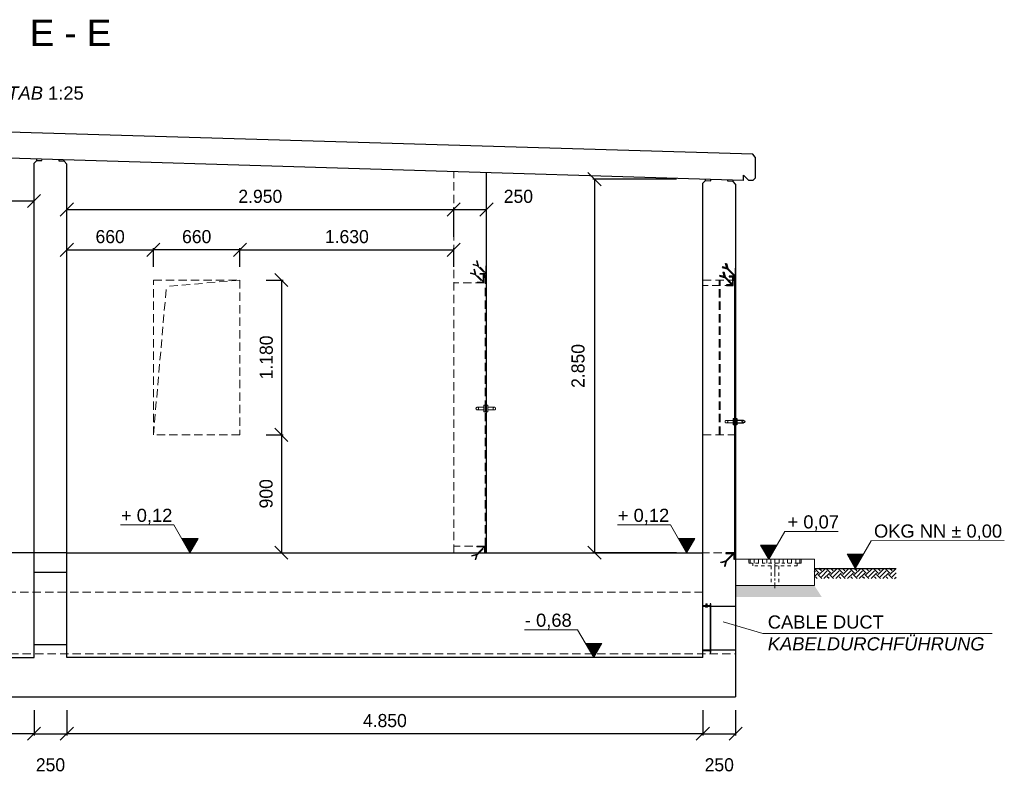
# Model space of a CAD drawing. Header units: millimetres. Extents: x -2787 to 131613, y -54195 to 30918.
# Tile 63 of 69: x 108798 to 116306, y -52221 to -46473. Entities that reach past the tile are written whole.
import ezdxf

# ---------------------------------------------------------------- set-up
doc = ezdxf.new("R2010")
doc.units = ezdxf.units.MM
for name, pattern in [('HIDDEN', [9.525, 6.35, -3.175]), ('JIS_02_1.0', [2, 1, -1]), ('MITTE2', [28.575, 19.05, -3.175, 3.175, -3.175])]:
    doc.linetypes.add(name, pattern=pattern)
doc.layers.add('Bemaßung', color=7, linetype='Continuous', lineweight=9)
doc.layers.add('Beschriftung', color=7, linetype='Continuous')
doc.layers.add('POL_Bema', color=7, linetype='Continuous')
doc.styles.add('LBB3.5M1000', font='isocp.shx', dxfattribs={"height": 3.5})
doc.dimstyles.new('DIN', dxfattribs={"dimtxt": 2.5, "dimasz": 2.5, "dimexe": 1.25, "dimexo": 0.625, "dimtad": 1, "dimtih": 1, "dimdec": 4, "dimdsep": 46, "dimlunit": 6, "dimtxsty": 'Standard', "dimcen": 2.5, "dimadec": 0, "dimazin": 0, "dimtfac": 1, "dimtdec": 4, "dimtmove": 0, "dimatfit": 3, "dimfxl": 0, "dimtvp": 1, "dimtolj": 1, "dimtzin": 0, "dimarcsym": 0})

# ---------------------------------------------------------------- blocks, each defined once
blk = doc.blocks.new('_Oblique')
at = {"layer": 'POL_Bema', "color": 0, "lineweight": -2}
blk.add_line((-0.5, -0.5), (0.5, 0.5), dxfattribs=at)
blk = doc.blocks.new('*D443')
at = {"layer": 'Bemaßung', "color": 0, "lineweight": -2, "transparency": 16777216}
for p, q in [((113807.5, -47689.1), (113168.9, -47689.1)), ((113181.4, -47689.1), (113181.4, -50539.1)), ((113807.5, -50539.1), (113168.9, -50539.1))]:
    blk.add_line(p, q, dxfattribs=at)
at = {"layer": 'DEFPOINTS', "color": 0, "transparency": 16777216}
for p in [(114007.5, -47689.1), (113181.4, -50539.1), (114007.5, -50539.1)]:
    blk.add_point(p, dxfattribs=at)
at = {"layer": 'Bemaßung', "color": 0, "lineweight": -2, "transparency": 16777216, "xscale": 100, "yscale": 100, "zscale": 100}
for p, rotation in [((113181.4, -47689.1), 90), ((113181.4, -50539.1), 270)]:
    blk.add_blockref('_Oblique', p, dxfattribs=dict(at, rotation=rotation))
at = {"layer": 'Bemaßung', "color": 0, "transparency": 16777216, "insert": (113055.7, -49114.1), "char_height": 100, "attachment_point": 5, "rotation": 90}
blk.add_mtext('\\A1;2.850', dxfattribs=at)
blk = doc.blocks.new('*D446')
at = {"layer": 'Bemaßung', "color": 0, "lineweight": -2, "transparency": 16777216}
for p, q in [((109157.5, -48359.1), (109157.5, -48215.6)), ((109157.5, -48228.1), (109817.5, -48228.1)), ((109817.5, -48359.1), (109817.5, -48215.6))]:
    blk.add_line(p, q, dxfattribs=at)
at = {"layer": 'DEFPOINTS', "color": 0, "transparency": 16777216}
for p in [(109817.5, -48228.1), (109157.5, -48459.1), (109817.5, -48459.1)]:
    blk.add_point(p, dxfattribs=at)
at = {"layer": 'Bemaßung', "color": 0, "lineweight": -2, "transparency": 16777216, "xscale": 100, "yscale": 100, "zscale": 100, "rotation": 180}
blk.add_blockref('_Oblique', (109157.5, -48228.1), dxfattribs=at)
at = {"layer": 'Bemaßung', "color": 0, "lineweight": -2, "transparency": 16777216, "xscale": 100, "yscale": 100, "zscale": 100}
blk.add_blockref('_Oblique', (109817.5, -48228.1), dxfattribs=at)
at = {"layer": 'Bemaßung', "color": 0, "transparency": 16777216, "insert": (109487.5, -48128.1), "char_height": 100, "attachment_point": 5}
blk.add_mtext('\\A1;660', dxfattribs=at)
blk = doc.blocks.new('*D447')
at = {"layer": 'Bemaßung', "color": 0, "lineweight": -2, "transparency": 16777216}
for p, q in [((109817.5, -48359.1), (109817.5, -48215.6)), ((110477.5, -48228.1), (109817.5, -48228.1)), ((110477.5, -48359.1), (110477.5, -48215.6))]:
    blk.add_line(p, q, dxfattribs=at)
at = {"layer": 'DEFPOINTS', "color": 0, "transparency": 16777216}
for p in [(109817.5, -48228.1), (109817.5, -48459.1), (110477.5, -48459.1)]:
    blk.add_point(p, dxfattribs=at)
at = {"layer": 'Bemaßung', "color": 0, "lineweight": -2, "transparency": 16777216, "xscale": 100, "yscale": 100, "zscale": 100, "rotation": 180}
blk.add_blockref('_Oblique', (109817.5, -48228.1), dxfattribs=at)
at = {"layer": 'Bemaßung', "color": 0, "lineweight": -2, "transparency": 16777216, "xscale": 100, "yscale": 100, "zscale": 100}
blk.add_blockref('_Oblique', (110477.5, -48228.1), dxfattribs=at)
at = {"layer": 'Bemaßung', "color": 0, "transparency": 16777216, "insert": (110147.5, -48128.1), "char_height": 100, "attachment_point": 5}
blk.add_mtext('\\A1;660', dxfattribs=at)
blk = doc.blocks.new('*D448')
at = {"layer": 'Bemaßung', "color": 0, "lineweight": -2, "transparency": 16777216}
for p, q in [((110477.5, -48359.1), (110477.5, -48215.6)), ((110477.5, -48228.1), (112107.5, -48228.1)), ((112107.5, -48359.1), (112107.5, -48215.6))]:
    blk.add_line(p, q, dxfattribs=at)
at = {"layer": 'DEFPOINTS', "color": 0, "transparency": 16777216}
for p in [(112107.5, -48228.1), (110477.5, -48459.1), (112107.5, -48459.1)]:
    blk.add_point(p, dxfattribs=at)
at = {"layer": 'Bemaßung', "color": 0, "lineweight": -2, "transparency": 16777216, "xscale": 100, "yscale": 100, "zscale": 100, "rotation": 180}
blk.add_blockref('_Oblique', (110477.5, -48228.1), dxfattribs=at)
at = {"layer": 'Bemaßung', "color": 0, "lineweight": -2, "transparency": 16777216, "xscale": 100, "yscale": 100, "zscale": 100}
blk.add_blockref('_Oblique', (112107.5, -48228.1), dxfattribs=at)
at = {"layer": 'Bemaßung', "color": 0, "transparency": 16777216, "insert": (111292.5, -48128.1), "char_height": 100, "attachment_point": 5}
blk.add_mtext('\\A1;1.630', dxfattribs=at)
blk = doc.blocks.new('*D449')
at = {"layer": 'Bemaßung', "color": 0, "lineweight": -2, "transparency": 16777216}
for p, q in [((110677.5, -49639.1), (110805.6, -49639.1)), ((110793.1, -49639.1), (110793.1, -50539.1)), ((110677.5, -50539.1), (110805.6, -50539.1))]:
    blk.add_line(p, q, dxfattribs=at)
at = {"layer": 'DEFPOINTS', "color": 0, "transparency": 16777216}
for p in [(110477.5, -49639.1), (110477.5, -50539.1), (110793.1, -50539.1)]:
    blk.add_point(p, dxfattribs=at)
at = {"layer": 'Bemaßung', "color": 0, "lineweight": -2, "transparency": 16777216, "xscale": 100, "yscale": 100, "zscale": 100}
for p, rotation in [((110793.1, -49639.1), 90), ((110793.1, -50539.1), 270)]:
    blk.add_blockref('_Oblique', p, dxfattribs=dict(at, rotation=rotation))
at = {"layer": 'Bemaßung', "color": 0, "transparency": 16777216, "insert": (110677.1, -50089.1), "char_height": 100, "attachment_point": 5, "rotation": 90}
blk.add_mtext('\\A1;900', dxfattribs=at)
blk = doc.blocks.new('*D450')
at = {"layer": 'Bemaßung', "color": 0, "lineweight": -2, "transparency": 16777216}
for p, q in [((110677.5, -48459.1), (110805.6, -48459.1)), ((110793.1, -48459.1), (110793.1, -49639.1)), ((110677.5, -49639.1), (110805.6, -49639.1))]:
    blk.add_line(p, q, dxfattribs=at)
at = {"layer": 'DEFPOINTS', "color": 0, "transparency": 16777216}
for p in [(110477.5, -48459.1), (110477.5, -49639.1), (110793.1, -49639.1)]:
    blk.add_point(p, dxfattribs=at)
at = {"layer": 'Bemaßung', "color": 0, "lineweight": -2, "transparency": 16777216, "xscale": 100, "yscale": 100, "zscale": 100}
for p, rotation in [((110793.1, -48459.1), 90), ((110793.1, -49639.1), 270)]:
    blk.add_blockref('_Oblique', p, dxfattribs=dict(at, rotation=rotation))
at = {"layer": 'Bemaßung', "color": 0, "transparency": 16777216, "insert": (110678.5, -49049.1), "char_height": 100, "attachment_point": 5, "rotation": 90}
blk.add_mtext('\\A1;1.180', dxfattribs=at)
blk = doc.blocks.new('*D452')
at = {"layer": 'Bemaßung', "color": 0, "lineweight": -2, "transparency": 16777216}
for p, q in [((102307.5, -51739.1), (102307.5, -51932.1)), ((108907.5, -51739.1), (108907.5, -51932.1)), ((108907.5, -51919.6), (102307.5, -51919.6))]:
    blk.add_line(p, q, dxfattribs=at)
at = {"layer": 'DEFPOINTS', "color": 0, "transparency": 16777216}
for p in [(102307.5, -51639.1), (108907.5, -51639.1), (102307.5, -51919.6)]:
    blk.add_point(p, dxfattribs=at)
at = {"layer": 'Bemaßung', "color": 0, "lineweight": -2, "transparency": 16777216, "xscale": 100, "yscale": 100, "zscale": 100, "rotation": 180}
blk.add_blockref('_Oblique', (102307.5, -51919.6), dxfattribs=at)
at = {"layer": 'Bemaßung', "color": 0, "lineweight": -2, "transparency": 16777216, "xscale": 100, "yscale": 100, "zscale": 100}
blk.add_blockref('_Oblique', (108907.5, -51919.6), dxfattribs=at)
at = {"layer": 'Bemaßung', "color": 0, "transparency": 16777216, "insert": (105607.5, -51819.6), "char_height": 100, "attachment_point": 5}
blk.add_mtext('\\A1;6.600', dxfattribs=at)
blk = doc.blocks.new('*D453')
at = {"layer": 'Bemaßung', "color": 0, "lineweight": -2, "transparency": 16777216}
for p, q in [((108907.5, -51739.1), (108907.5, -51932.1)), ((109157.5, -51739.1), (109157.5, -51932.1)), ((108907.5, -51919.6), (109157.5, -51919.6))]:
    blk.add_line(p, q, dxfattribs=at)
at = {"layer": 'DEFPOINTS', "color": 0, "transparency": 16777216}
for p in [(108907.5, -51639.1), (109157.5, -51639.1), (109157.5, -51919.6)]:
    blk.add_point(p, dxfattribs=at)
at = {"layer": 'Bemaßung', "color": 0, "lineweight": -2, "transparency": 16777216, "xscale": 100, "yscale": 100, "zscale": 100, "rotation": 180}
blk.add_blockref('_Oblique', (108907.5, -51919.6), dxfattribs=at)
at = {"layer": 'Bemaßung', "color": 0, "lineweight": -2, "transparency": 16777216, "xscale": 100, "yscale": 100, "zscale": 100}
blk.add_blockref('_Oblique', (109157.5, -51919.6), dxfattribs=at)
at = {"layer": 'Bemaßung', "color": 0, "transparency": 16777216, "insert": (109032.5, -52157.1), "char_height": 100, "attachment_point": 5}
blk.add_mtext('\\A1;250', dxfattribs=at)
blk = doc.blocks.new('*D454')
at = {"layer": 'Bemaßung', "color": 0, "lineweight": -2, "transparency": 16777216}
for p, q in [((109157.5, -51739.1), (109157.5, -51932.1)), ((114007.5, -51739.1), (114007.5, -51932.1)), ((114007.5, -51919.6), (109157.5, -51919.6))]:
    blk.add_line(p, q, dxfattribs=at)
at = {"layer": 'DEFPOINTS', "color": 0, "transparency": 16777216}
for p in [(109157.5, -51639.1), (114007.5, -51639.1), (109157.5, -51919.6)]:
    blk.add_point(p, dxfattribs=at)
at = {"layer": 'Bemaßung', "color": 0, "lineweight": -2, "transparency": 16777216, "xscale": 100, "yscale": 100, "zscale": 100, "rotation": 180}
blk.add_blockref('_Oblique', (109157.5, -51919.6), dxfattribs=at)
at = {"layer": 'Bemaßung', "color": 0, "lineweight": -2, "transparency": 16777216, "xscale": 100, "yscale": 100, "zscale": 100}
blk.add_blockref('_Oblique', (114007.5, -51919.6), dxfattribs=at)
at = {"layer": 'Bemaßung', "color": 0, "transparency": 16777216, "insert": (111582.5, -51819.6), "char_height": 100, "attachment_point": 5}
blk.add_mtext('\\A1;4.850', dxfattribs=at)
blk = doc.blocks.new('*D455')
at = {"layer": 'Bemaßung', "color": 0, "lineweight": -2, "transparency": 16777216}
for p, q in [((114007.5, -51739.1), (114007.5, -51932.1)), ((114257.5, -51739.1), (114257.5, -51932.1)), ((114007.5, -51919.6), (114257.5, -51919.6))]:
    blk.add_line(p, q, dxfattribs=at)
at = {"layer": 'DEFPOINTS', "color": 0, "transparency": 16777216}
for p in [(114007.5, -51639.1), (114257.5, -51639.1), (114257.5, -51919.6)]:
    blk.add_point(p, dxfattribs=at)
at = {"layer": 'Bemaßung', "color": 0, "lineweight": -2, "transparency": 16777216, "xscale": 100, "yscale": 100, "zscale": 100, "rotation": 180}
blk.add_blockref('_Oblique', (114007.5, -51919.6), dxfattribs=at)
at = {"layer": 'Bemaßung', "color": 0, "lineweight": -2, "transparency": 16777216, "xscale": 100, "yscale": 100, "zscale": 100}
blk.add_blockref('_Oblique', (114257.5, -51919.6), dxfattribs=at)
at = {"layer": 'Bemaßung', "color": 0, "transparency": 16777216, "insert": (114132.5, -52157.1), "char_height": 100, "attachment_point": 5}
blk.add_mtext('\\A1;250', dxfattribs=at)
blk = doc.blocks.new('*D456')
at = {"layer": 'Bemaßung', "color": 0, "lineweight": -2, "transparency": 16777216}
for p, q in [((109157.5, -48128.1), (109157.5, -47908.4)), ((109157.5, -47920.9), (112107.5, -47920.9)), ((112107.5, -48128.1), (112107.5, -47908.4))]:
    blk.add_line(p, q, dxfattribs=at)
at = {"layer": 'DEFPOINTS', "color": 0, "transparency": 16777216}
for p in [(112107.5, -47920.9), (109157.5, -48228.1), (112107.5, -48228.1)]:
    blk.add_point(p, dxfattribs=at)
at = {"layer": 'Bemaßung', "color": 0, "lineweight": -2, "transparency": 16777216, "xscale": 100, "yscale": 100, "zscale": 100, "rotation": 180}
blk.add_blockref('_Oblique', (109157.5, -47920.9), dxfattribs=at)
at = {"layer": 'Bemaßung', "color": 0, "lineweight": -2, "transparency": 16777216, "xscale": 100, "yscale": 100, "zscale": 100}
blk.add_blockref('_Oblique', (112107.5, -47920.9), dxfattribs=at)
at = {"layer": 'Bemaßung', "color": 0, "transparency": 16777216, "insert": (110632.5, -47820.9), "char_height": 100, "attachment_point": 5}
blk.add_mtext('\\A1;2.950', dxfattribs=at)
blk = doc.blocks.new('*D457')
at = {"layer": 'Bemaßung', "color": 0, "lineweight": -2, "transparency": 16777216}
for p, q in [((112107.5, -47920.9), (112357.4, -47920.9)), ((112107.5, -48020.9), (112107.5, -47933.4)), ((112357.4, -48020.9), (112357.4, -47933.4))]:
    blk.add_line(p, q, dxfattribs=at)
at = {"layer": 'DEFPOINTS', "color": 0, "transparency": 16777216}
for p in [(112107.5, -47920.9), (112357.4, -47920.9), (112357.4, -47920.9)]:
    blk.add_point(p, dxfattribs=at)
at = {"layer": 'Bemaßung', "color": 0, "lineweight": -2, "transparency": 16777216, "xscale": 100, "yscale": 100, "zscale": 100, "rotation": 180}
blk.add_blockref('_Oblique', (112107.5, -47920.9), dxfattribs=at)
at = {"layer": 'Bemaßung', "color": 0, "lineweight": -2, "transparency": 16777216, "xscale": 100, "yscale": 100, "zscale": 100}
blk.add_blockref('_Oblique', (112357.4, -47920.9), dxfattribs=at)
at = {"layer": 'Bemaßung', "color": 0, "transparency": 16777216, "insert": (112600.6, -47820.9), "char_height": 100, "attachment_point": 5}
blk.add_mtext('\\A1;250', dxfattribs=at)
blk = doc.blocks.new('*D523')
at = {"layer": 'Bemaßung', "color": 0, "lineweight": -2, "transparency": 16777216}
for p, q in [((108307.5, -47909.1), (108307.5, -47843.2)), ((108307.5, -47855.7), (108907.5, -47855.7)), ((108907.5, -47909.1), (108907.5, -47843.2))]:
    blk.add_line(p, q, dxfattribs=at)
at = {"layer": 'DEFPOINTS', "color": 0, "transparency": 16777216}
for p in [(108907.5, -47855.7), (108307.5, -48009.1), (108907.5, -48009.1)]:
    blk.add_point(p, dxfattribs=at)
at = {"layer": 'Bemaßung', "color": 0, "lineweight": -2, "transparency": 16777216, "xscale": 100, "yscale": 100, "zscale": 100, "rotation": 180}
blk.add_blockref('_Oblique', (108307.5, -47855.7), dxfattribs=at)
at = {"layer": 'Bemaßung', "color": 0, "lineweight": -2, "transparency": 16777216, "xscale": 100, "yscale": 100, "zscale": 100}
blk.add_blockref('_Oblique', (108907.5, -47855.7), dxfattribs=at)
at = {"layer": 'Bemaßung', "color": 0, "transparency": 16777216, "insert": (108607.5, -47755.7), "char_height": 100, "attachment_point": 5}
blk.add_mtext('\\A1;600', dxfattribs=at)

msp = doc.modelspace()

# ---------------------------------------------------------------- hatches: boundary and pattern name
at = {"lineweight": 5}
h = msp.add_hatch(dxfattribs=at)
h.set_pattern_fill('ANSI31', color=256)
h.set_pattern_definition([(45, (113380.1718, -54167.9128), (-2.245064, 2.245064), [])])
edge = h.paths.add_edge_path()
edge.add_line((114207.47891, -48434.14255), (114257.47891, -48434.14255))
edge.add_line((114257.47891, -48434.14255), (114257.47891, -48369.14255))
edge.add_line((114257.47891, -48369.14255), (114254.97891, -48369.14255))
edge.add_arc((114254.97891, -48371.64255), 2.5, 450, 540)
edge.add_line((114252.47891, -48371.64255), (114252.47891, -48424.14255))
edge.add_arc((114247.47891, -48424.14255), 5, 270, 360, ccw=False)
edge.add_line((114247.47891, -48429.14255), (114209.97891, -48429.14255))
edge.add_arc((114209.97891, -48431.64255), 2.5, 450, 540)
edge.add_line((114207.47891, -48431.64255), (114207.47891, -48434.14255))
h = msp.add_hatch(dxfattribs=at)
h.set_pattern_fill('ANSI31', color=256, angle=90)
h.set_pattern_definition([(135, (113380.1718, -54167.9128), (-2.245064, -2.245064), [])])
edge = h.paths.add_edge_path()
edge.add_line((114187.47891, -48499.14255), (114237.47891, -48499.14255))
edge.add_line((114237.47891, -48499.14255), (114237.47891, -48434.14255))
edge.add_line((114237.47891, -48434.14255), (114234.97891, -48434.14255))
edge.add_arc((114234.97891, -48436.64255), 2.5, 450, 540)
edge.add_line((114232.47891, -48436.64255), (114232.47891, -48489.14255))
edge.add_arc((114227.47891, -48489.14255), 5, 270, 360, ccw=False)
edge.add_line((114227.47891, -48494.14255), (114189.97891, -48494.14255))
edge.add_arc((114189.97891, -48496.64255), 2.5, 450, 540)
edge.add_line((114187.47891, -48496.64255), (114187.47891, -48499.14255))
h = msp.add_hatch(dxfattribs=at)
h.set_pattern_fill('ANSI31', color=256, scale=0.5)
h.set_pattern_definition([(45, (113906.4077, -32962.9177), (-1.12253202, 1.12253202), [])])
h.paths.add_polyline_path([(114243.47891, -48434.14255), (114243.47891, -48454.14255), (114241.47891, -48454.14255), (114241.47891, -48434.14255)])
h = msp.add_hatch(dxfattribs=at)
h.set_pattern_fill('ANSI31', color=256)
h.set_pattern_definition([(45, (102057.479, -20962.307), (-2.24506403, 2.24506403), [])])
h.paths.add_polyline_path([(114247.47891, -50574.14255), (114257.47891, -50574.14255), (114257.47891, -48444.14255), (114247.47891, -48444.14255)])
h = msp.add_hatch(dxfattribs=at)
h.set_pattern_fill('ANSI31', color=256, angle=90)
h.set_pattern_definition([(135, (113380.1718, -54197.9128), (-2.245064, -2.245064), [])])
edge = h.paths.add_edge_path()
edge.add_line((114247.47891, -50589.14255), (114247.47891, -50539.14255))
edge.add_line((114247.47891, -50539.14255), (114182.47891, -50539.14255))
edge.add_line((114182.47891, -50539.14255), (114182.47891, -50541.64255))
edge.add_arc((114184.97891, -50541.64255), 2.5, 540, 630)
edge.add_line((114184.97891, -50544.14255), (114237.47891, -50544.14255))
edge.add_arc((114237.47891, -50549.14255), 5, 360, 450, ccw=False)
edge.add_line((114242.47891, -50549.14255), (114242.47891, -50586.64255))
edge.add_arc((114244.97891, -50586.64255), 2.5, 180, 270)
edge.add_line((114244.97891, -50589.14255), (114247.47891, -50589.14255))
at = {"linetype": 'JIS_02_1.0', "lineweight": 5, "ltscale": 25}
h = msp.add_hatch(dxfattribs=at)
h.set_pattern_fill('ANSI31', color=256, scale=10, angle=45)
h.set_pattern_definition([(90, (114557.48, -50604.143), (-31.75, 5e-15), [])])
h.paths.add_polyline_path([(114358.47891, -50619.14255), (114756.47891, -50619.14255), (114756.47891, -50589.14255), (114358.47891, -50589.14255)])
h = msp.add_hatch()
h.set_pattern_fill('EARTH', color=256, scale=10, angle=45)
h.set_pattern_definition([(45, (101457.48, -26582.83), (7e-15, 89.80256), [63.5, -63.5]), (45, (101440.64, -26565.99), (7e-15, 89.80256), [63.5, -63.5]), (45, (101423.8, -26549.15), (7e-15, 89.80256), [63.5, -63.5]), (135, (101423.8, -26537.926), (-89.80256, 7e-15), [63.5, -63.5]), (135, (101440.64, -26521.09), (-89.80256, 7e-15), [63.5, -63.5]), (135, (101457.48, -26504.25), (-89.80256, 7e-15), [63.5, -63.5])])
h.paths.add_polyline_path([(114857.47891, -50659.14255), (115481.46737, -50659.14255), (115481.46737, -50736.48562), (114857.47891, -50736.48562)])
at = {"layer": 'Bemaßung', "lineweight": 5}
h = msp.add_hatch(dxfattribs=at)
h.set_pattern_fill('GRAVEL', color=256)
h.set_pattern_definition([(228.0127875, (113025.767, -24805.4278), (-203.20000002, -228.59999999), [3.417214, -338.304836]), (184.969741, (113023.4809, -24807.9678), (304.79999988, 25.400001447), [5.864047, -580.54049]), (132.510447, (113017.6389, -24808.4758), (254.00000011, -279.3999999), [4.134815, -409.347228]), (267.273689, (113007.7329, -24814.8258), (25.400000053, 508), [5.340045, -528.664374]), (292.833654, (113007.4789, -24820.1598), (-127.00000001, 304.799999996), [5.236337, -518.398077]), (357.273689, (113009.5109, -24824.9858), (-508, 25.400000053), [5.340045, -528.664374]), (37.6942405, (113014.8449, -24825.2398), (-330.199999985, -254.00000002), [7.061937, -699.131153]), (72.2553284, (113020.4329, -24820.9218), (177.800000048, 558.799999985), [6.667195, -660.052566]), (121.4295656, (113022.4649, -24814.5718), (-203.20000003, 330.19999998), [5.35813, -530.455457]), (175.236358, (113019.671, -24809.9998), (279.4, -25.40000004), [6.117133, -299.73937]), (222.3974378, (113013.5749, -24809.4918), (-304.79999999, -279.40000001), [7.91078, -783.167725]), (138.814075, (113032.879, -24815.0798), (-177.8, 152.40000001), [2.700045, -267.305658]), (171.4692344, (113030.8469, -24813.3018), (330.20000001, -50.79999994), [5.13682, -508.54639]), (225, (113025.767, -24812.54), (-4e-15, -25.4), [3.592093, -32.32893]), (203.19859, (113023.989, -24809.4918), (127, 50.8), [1.934413, -191.506224]), (291.80141, (113022.211, -24810.254), (-25.4, 76.2), [2.735656, -134.04753]), (30.963757, (113023.227, -24812.7938), (76.2, 50.8), [4.443197, -143.662982]), (161.56505, (113027.037, -24810.508), (50.8, -25.4), [3.212871, -77.10898]), (16.3895403, (113007.4789, -24810.2538), (254, 76.2), [4.50088, -445.588267]), (70.346176, (113011.7969, -24808.9838), (-101.60000001, -279.4), [3.77599, -373.822157]), (293.19859, (113027.037, -24805.4278), (-50.8, 127), [3.8688, -189.571836]), (343.6104597, (113028.5609, -24808.9838), (-254.000000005, 76.19999998), [4.50088, -445.588267]), (339.443955, (113007.479, -24826.0018), (-127, 50.8), [4.340352, -212.677343]), (294.7751406, (113011.543, -24827.5258), (-127.00000015, 279.39999993), [3.63672, -360.035934]), (66.80141, (113027.291, -24830.8278), (50.8, 127), [3.8688, -189.571836]), (17.3540246, (113028.8149, -24827.2718), (-330.19999999, -101.60000002), [4.257827, -421.52376]), (69.443955, (113014.845, -24830.8278), (-50.8, -127), [2.170176, -214.84752]), (101.309932, (113025.767, -24830.828), (-25.4, 101.6), [1.295146, -128.21995]), (165.963757, (113025.513, -24829.558), (76.2, -25.4), [5.236337, -99.490546]), (186.009006, (113020.4329, -24828.2878), (254, 25.40000001), [4.85267, -480.413649]), (303.690068, (113023.227, -24815.08), (-25.4, 50.8), [3.66324, -87.917764]), (353.1572266, (113025.2589, -24818.1278), (431.800000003, -50.799999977), [6.395568, -633.16009]), (60.945396, (113031.609, -24818.8898), (-101.6, -177.8), [2.615082, -258.893923]), (90, (113032.88, -24816.604), (-25.4, 25.4), [1.524, -23.876]), (120.256437, (113019.925, -24827.5258), (101.59999999, -177.80000001), [3.52867, -349.339408]), (48.0127875, (113018.147, -24824.4778), (203.20000002, 228.59999999), [6.83443, -334.887622]), (0, (113022.72, -24819.398), (25.4, 25.4), [6.604, -18.796]), (325.3048465, (113029.3229, -24819.3978), (254.0000001, -177.79999986), [4.016096, -397.593167]), (254.054604, (113032.625, -24821.6838), (-25.4, -101.6), [3.69829, -181.2165]), (207.6459754, (113031.6089, -24825.2398), (-482.600000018, -253.999999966), [6.02145, -596.124644]), (175.4260787, (113026.2749, -24828.0338), (-330.2, 25.4), [6.370295, -630.658465])])
h.paths.add_polyline_path([(114857.47891, -50789.14255), (114913.77501, -50876.17145), (114257.47891, -50876.17145), (114257.47891, -50789.14255)])
at = {"layer": 'Beschriftung', "lineweight": 5}
h = msp.add_hatch(dxfattribs=at)
h.set_pattern_fill('LINE', color=256, scale=2)
h.set_pattern_definition([(0, (109844.806, -18295.997), (0, 6.35), [])])
h.paths.add_polyline_path([(110094.80587, -50539.14255), (110032.11231, -50430.55412), (110157.49944, -50430.55412)])
h = msp.add_hatch(dxfattribs=at)
h.set_pattern_fill('LINE', color=256, scale=2)
h.set_pattern_definition([(0, (113633.802, -18295.997), (0, 6.35), [])])
h.paths.add_polyline_path([(113883.80228, -50539.14255), (113821.10872, -50430.55412), (113946.49584, -50430.55412)])
h = msp.add_hatch(dxfattribs=at)
h.set_pattern_fill('LINE', color=256, scale=2)
h.set_pattern_definition([(0, (114260.3607, -18345.997), (0, 6.35), [])])
h.paths.add_polyline_path([(114510.36068, -50589.14255), (114447.66712, -50480.55412), (114573.05424, -50480.55412)])
h = msp.add_hatch(dxfattribs=at)
h.set_pattern_fill('LINE', color=256, scale=2)
h.set_pattern_definition([(0, (114919.473, -18415.997), (0, 6.35), [])])
h.paths.add_polyline_path([(115169.47314, -50659.14255), (115106.77958, -50550.55412), (115232.1667, -50550.55412)])
h = msp.add_hatch(dxfattribs=at)
h.set_pattern_fill('LINE', color=256, scale=2)
h.set_pattern_definition([(0, (112925.12, -19095.997), (0, 6.35), [])])
h.paths.add_polyline_path([(113175.11972, -51339.14255), (113112.42616, -51230.55412), (113237.81328, -51230.55412)])

# ---------------------------------------------------------------- linework, layer by layer
for p, q in [((114387.42045, -47499.80276), (101927.53737, -47126.00626)), ((114317.47891, -47698.44255), (101997.47891, -47328.84255)), ((114407.41146, -47520.40249), (114387.42045, -47499.80276)), ((114407.41146, -47520.40249), (114407.41146, -47681.14053)), ((108927.46992, -47546.74228), (108907.47891, -47566.14255)), ((108907.47891, -51339.14255), (108907.47891, -47566.14255)), ((108927.46992, -47546.74228), (108927.76965, -47536.75128)), ((108927.46992, -47546.74228), (108967.45193, -47547.94174)), ((108967.45193, -47547.94174), (108967.75166, -47537.95074)), ((109097.50589, -47551.84336), (109097.80563, -47541.85236)), ((109137.48791, -47553.04282), (109097.50589, -47551.84336)), ((109137.48791, -47553.04282), (109137.78764, -47543.05182)), ((109157.47891, -47573.64255), (109137.48791, -47553.04282)), ((109157.47891, -51339.14255), (109157.47891, -47573.64255)), ((112357.2721, -50539.14255), (112357.46433, -47639.64212)), ((114317.47891, -47698.44255), (114317.47891, -47658.44255)), ((114317.47891, -47658.44255), (114357.47891, -47699.64255)), ((114027.46992, -47699.74228), (114007.47891, -47719.14255)), ((114007.47891, -51339.14255), (114007.47891, -47719.14255)), ((114027.46992, -47699.74228), (114027.76965, -47689.75128)), ((114027.46992, -47699.74228), (114067.45193, -47700.94174)), ((114067.45193, -47700.94174), (114067.75166, -47690.95074)), ((114197.50589, -47704.84336), (114197.80563, -47694.85236)), ((114237.48791, -47706.04282), (114197.50589, -47704.84336)), ((114237.48791, -47706.04282), (114237.78764, -47696.05182)), ((114257.47891, -47726.64255), (114237.48791, -47706.04282)), ((114257.47891, -47726.64255), (114257.47891, -51639.14255)), ((114387.42045, -47700.5408), (114357.47891, -47699.64255)), ((114387.42045, -47700.5408), (114407.41146, -47681.14053)), ((109157.47891, -50539.14255), (102307.47891, -50539.14255)), ((109157.47891, -50539.14255), (114007.47891, -50539.14255)), ((114257.2721, -50589.14255), (114247.47891, -50589.14255)), ((114857.47891, -50659.14255), (115481.46737, -50659.14255)), ((102307.47891, -51339.14255), (108907.47891, -51339.14255)), ((114007.47891, -51339.14255), (109157.47891, -51339.14255)), ((102057.47891, -51639.14255), (114257.47891, -51639.14255))]:
    msp.add_line(p, q)
at = {"linetype": 'HIDDEN', "lineweight": 18, "ltscale": 10}
for p, q in [((112107.47891, -50539.14255), (112107.47891, -47632.14255)), ((112343.53629, -48424.14255), (112343.53629, -48434.14255)), ((110477.47891, -48459.14255), (109916.42105, -48508.22876)), ((112337.47891, -48479.14255), (112107.47891, -48479.14255)), ((112341.33381, -48434.14255), (112337.5412, -48434.14255)), ((114007.47891, -48459.14255), (114257.47891, -48459.14255)), ((114237.47891, -48499.14255), (114007.47891, -48499.14255)), ((114132.47891, -49639.14255), (114132.47891, -48459.14255)), ((114139.58282, -49639.14255), (114139.58282, -48459.14255)), ((109817.47891, -49639.14255), (109916.42105, -48508.22876)), ((114007.47891, -49639.14255), (114257.47891, -49639.14255)), ((112347.47891, -50489.14255), (112107.47891, -50489.14255)), ((112357.2721, -50539.14255), (112347.47891, -50539.14255)), ((114247.47891, -50539.14255), (114007.47891, -50539.14255)), ((114007.47891, -50839.14255), (108732.73838, -50839.14255)), ((102057.47891, -51309.14255), (114257.47891, -51309.14255))]:
    msp.add_line(p, q, dxfattribs=at)
at = {"lineweight": 50}
for p, q in [((114241.33381, -48454.14255), (114237.5412, -48454.14255)), ((114243.53629, -48444.14255), (114243.53629, -48454.14255))]:
    msp.add_line(p, q, dxfattribs=at)
at = {"linetype": 'JIS_02_1.0', "lineweight": 5, "ltscale": 25}
for p, q in [((114357.47891, -50589.14255), (114357.47891, -50619.14255)), ((114757.47891, -50589.14255), (114757.47891, -50619.14255)), ((114357.47891, -50619.14255), (114387.47891, -50619.14255)), ((114387.47891, -50639.14255), (114387.47891, -50619.14255)), ((114727.47891, -50639.14255), (114387.47891, -50639.14255)), ((114527.32891, -50639.14255), (114527.32891, -50789.14255)), ((114587.62891, -50639.14255), (114587.62891, -50789.14255)), ((114757.47891, -50619.14255), (114727.47891, -50619.14255)), ((114727.47891, -50639.14255), (114727.47891, -50619.14255))]:
    msp.add_line(p, q, dxfattribs=at)
at = {"linetype": 'MITTE2', "lineweight": 18, "ltscale": 5}
msp.add_line((114557.47891, -50623.84838), (114557.47891, -50808.15975), dxfattribs=at)
at = {"lineweight": 5}
for p, q in [((114028.37072, -50949.14255), (114028.37072, -50953.43008)), ((114041.5871, -50949.14255), (114028.37072, -50949.14255)), ((114029.52801, -50954.03763), (114028.37072, -50953.43008)), ((114040.42926, -50954.03751), (114029.52796, -50954.03751)), ((114029.73352, -50944.14255), (114029.73352, -50929.08761)), ((114030.98352, -50927.83761), (114038.97431, -50927.83761)), ((114031.48517, -50931.64255), (114032.35697, -50931.13922)), ((114031.48517, -50949.14255), (114031.48517, -50931.64255)), ((114038.47265, -50931.64255), (114031.48517, -50931.64255)), ((114031.86712, -50949.14255), (114031.86712, -50953.33857)), ((114034.97891, -50929.02892), (114032.35697, -50930.5427)), ((114032.35697, -50930.5427), (114032.35697, -50949.14255)), ((114037.60086, -50931.13922), (114032.35697, -50931.13922)), ((114034.97891, -50929.02892), (114037.60086, -50930.5427)), ((114037.60086, -50930.5427), (114037.60086, -50949.14255)), ((114038.47265, -50931.64255), (114037.60086, -50931.13922)), ((114038.09071, -50949.14255), (114038.09071, -50953.33857)), ((114038.47265, -50949.14255), (114038.47265, -50931.64255)), ((114040.22431, -50929.08761), (114040.22431, -50944.14255)), ((114040.42912, -50954.03763), (114041.5871, -50953.42974)), ((114041.5871, -50949.14255), (114041.5871, -50953.42974))]:
    msp.add_line(p, q, dxfattribs=at)
at = {"linetype": 'MITTE2', "lineweight": 18, "ltscale": 0.2}
msp.add_line((114034.97891, -50925.8549), (114034.97891, -50955.91217), dxfattribs=at)
at = {"linetype": 'HIDDEN', "lineweight": 18, "ltscale": 10}
for points in [[(112290.20326, -48346.8669), (112256.58533, -48337.85901), (112255.03241, -48343.65456), (112292.89299, -48353.79927)], [(112291.75618, -48352.66246), (112281.19537, -48313.24897), (112286.99092, -48311.69605), (112297.13563, -48349.55663)], [(112291.75618, -48352.66246), (112348.89313, -48409.79941), (112353.13577, -48405.55677), (112297.13563, -48349.55663)], [(112270.20326, -48411.8669), (112236.58533, -48402.85901), (112235.03241, -48408.65456), (112272.89299, -48418.79927)], [(112271.75618, -48417.66246), (112261.19537, -48378.24897), (112266.99092, -48376.69605), (112277.13563, -48414.55663)], [(112271.75618, -48417.66246), (112328.89313, -48474.79941), (112333.13577, -48470.55677), (112277.13563, -48414.55663)], [(112341.47891, -48424.14255), (112337.5412, -48424.14255), (112337.5412, -48438.77529), (112341.47891, -48438.77529)], [(112287.2721, -49429.14255), (112337.2721, -49429.14255), (112337.2721, -49449.14255), (112287.2721, -49449.14255)], [(112417.2721, -49429.14255), (112367.2721, -49429.14255), (112367.2721, -49449.14255), (112417.2721, -49449.14255)], [(114187.2721, -49529.14255), (114237.2721, -49529.14255), (114237.2721, -49549.14255), (114187.2721, -49549.14255)], [(112285.99882, -50554.86529), (112343.13577, -50497.72834), (112338.89313, -50493.4857), (112282.89299, -50549.48584)], [(112285.99882, -50554.86529), (112246.58533, -50565.4261), (112245.03241, -50559.63055), (112282.89299, -50549.48584)], [(112280.20326, -50556.4182), (112271.19537, -50590.03614), (112276.99092, -50591.58905), (112287.13563, -50553.72848)]]:
    msp.add_lwpolyline(points, dxfattribs=at)
for points in [[(112307.47891, -48414.14255), (112357.47891, -48414.14255), (112357.47891, -48349.14255), (112354.97891, -48349.14255, 0.4142135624), (112352.47891, -48351.64255), (112352.47891, -48404.14255, -0.4142135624), (112347.47891, -48409.14255), (112309.97891, -48409.14255, 0.4142135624), (112307.47891, -48411.64255)], [(112287.47891, -48479.14255), (112337.47891, -48479.14255), (112337.47891, -48414.14255), (112334.97891, -48414.14255, 0.4142135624), (112332.47891, -48416.64255), (112332.47891, -48469.14255, -0.4142135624), (112327.47891, -48474.14255), (112289.97891, -48474.14255, 0.4142135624), (112287.47891, -48476.64255)], [(112347.47891, -50539.14255), (112347.47891, -50489.14255), (112282.47891, -50489.14255), (112282.47891, -50491.64255, 0.4142135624), (112284.97891, -50494.14255), (112337.47891, -50494.14255, -0.4142135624), (112342.47891, -50499.14255), (112342.47891, -50536.64255, 0.4142135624), (112344.97891, -50539.14255)]]:
    msp.add_lwpolyline(points, format="xyb", close=True, dxfattribs=at)
for points in [[(114191.75618, -48372.66246), (114181.19537, -48333.24897), (114186.99092, -48331.69605), (114197.13563, -48369.55663)], [(114170.20326, -48431.8669), (114136.58533, -48422.85901), (114135.03241, -48428.65456), (114172.89299, -48438.79927)], [(114190.20326, -48366.8669), (114156.58533, -48357.85901), (114155.03241, -48363.65456), (114192.89299, -48373.79927)], [(114171.75618, -48437.66246), (114161.19537, -48398.24897), (114166.99092, -48396.69605), (114177.13563, -48434.55663)], [(114191.75618, -48372.66246), (114248.89313, -48429.79941), (114253.13577, -48425.55677), (114197.13563, -48369.55663)], [(114171.75618, -48437.66246), (114228.89313, -48494.79941), (114233.13577, -48490.55677), (114177.13563, -48434.55663)], [(114317.2721, -49529.14255), (114267.2721, -49529.14255), (114267.2721, -49549.14255), (114317.2721, -49549.14255)], [(114185.99882, -50604.86529), (114146.58533, -50615.4261), (114145.03241, -50609.63055), (114182.89299, -50599.48584)], [(114180.20326, -50606.4182), (114171.19537, -50640.03614), (114176.99092, -50641.58905), (114187.13563, -50603.72848)], [(114185.99882, -50604.86529), (114243.13577, -50547.72834), (114238.89313, -50543.4857), (114182.89299, -50599.48584)], [(109157.47891, -50689.14255), (108907.47891, -50689.14255)], [(114062.47891, -50944.14255), (114007.47891, -50944.14255)], [(114062.47891, -50949.14255), (114007.47891, -50949.14255)], [(114257.47891, -50949.14255), (114067.47891, -50949.14255)], [(108907.47891, -51239.14255), (109157.47891, -51239.14255)], [(114007.47891, -51279.14255), (114062.47891, -51279.14255)], [(114067.47891, -51279.14255), (114257.47891, -51279.14255)], [(114007.47891, -51284.14255), (114062.47891, -51284.14255)]]:
    msp.add_lwpolyline(points)
for points in [[(112343.47891, -48414.14255), (112343.47891, -48434.14255), (112341.47891, -48434.14255), (112341.47891, -48414.14255)], [(112347.47891, -50524.14255), (112357.47891, -50524.14255), (112357.47891, -48424.14255), (112347.47891, -48424.14255)], [(109817.47891, -48459.14255), (110477.47891, -48459.14255), (110477.47891, -49639.14255), (109817.47891, -49639.14255)], [(112337.2721, -49464.14255), (112347.2721, -49464.14255), (112347.2721, -49414.14255), (112337.2721, -49414.14255)], [(112367.2721, -49464.14255), (112357.2721, -49464.14255), (112357.2721, -49414.14255), (112367.2721, -49414.14255)], [(114237.2721, -49564.14255), (114247.2721, -49564.14255), (114247.2721, -49514.14255), (114237.2721, -49514.14255)]]:
    msp.add_lwpolyline(points, close=True, dxfattribs=at)
for points in [[(114207.47891, -48434.14255), (114257.47891, -48434.14255), (114257.47891, -48369.14255), (114254.97891, -48369.14255, 0.4142135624), (114252.47891, -48371.64255), (114252.47891, -48424.14255, -0.4142135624), (114247.47891, -48429.14255), (114209.97891, -48429.14255, 0.4142135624), (114207.47891, -48431.64255)], [(114187.47891, -48499.14255), (114237.47891, -48499.14255), (114237.47891, -48434.14255), (114234.97891, -48434.14255, 0.4142135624), (114232.47891, -48436.64255), (114232.47891, -48489.14255, -0.4142135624), (114227.47891, -48494.14255), (114189.97891, -48494.14255, 0.4142135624), (114187.47891, -48496.64255)], [(114247.47891, -50589.14255), (114247.47891, -50539.14255), (114182.47891, -50539.14255), (114182.47891, -50541.64255, 0.4142135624), (114184.97891, -50544.14255), (114237.47891, -50544.14255, -0.4142135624), (114242.47891, -50549.14255), (114242.47891, -50586.64255, 0.4142135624), (114244.97891, -50589.14255)]]:
    msp.add_lwpolyline(points, format="xyb", close=True)
at = {"lineweight": 50}
msp.add_lwpolyline([(114241.47891, -48444.14255), (114237.5412, -48444.14255), (114237.5412, -48458.77529), (114241.47891, -48458.77529)], dxfattribs=at)
for points in [[(114243.47891, -48434.14255), (114243.47891, -48454.14255), (114241.47891, -48454.14255), (114241.47891, -48434.14255)], [(114247.47891, -50574.14255), (114257.47891, -50574.14255), (114257.47891, -48444.14255), (114247.47891, -48444.14255)], [(114267.2721, -49564.14255), (114257.2721, -49564.14255), (114257.2721, -49514.14255), (114267.2721, -49514.14255)], [(114062.47891, -51299.14255), (114067.47891, -51299.14255), (114067.47891, -50929.14255), (114062.47891, -50929.14255)]]:
    msp.add_lwpolyline(points, close=True)
at = {"lineweight": 5}
msp.add_lwpolyline([(114257.47891, -50789.14255), (114857.47891, -50789.14255), (114857.47891, -50589.14255), (114257.47891, -50589.14255)], close=True, dxfattribs=at)
at = {"linetype": 'JIS_02_1.0', "lineweight": 5, "ltscale": 25}
msp.add_lwpolyline([(114358.47891, -50619.14255), (114756.47891, -50619.14255), (114756.47891, -50589.14255), (114358.47891, -50589.14255)], close=True, dxfattribs=at)
at = {"linetype": 'HIDDEN', "lineweight": 18, "ltscale": 10}
for centre in [(112287.2721, -49439.14255), (112417.2721, -49439.14255), (114187.2721, -49539.14255)]:
    msp.add_circle(centre, 10, dxfattribs=at)
msp.add_circle((114317.2721, -49539.14255), 10)
at = {"lineweight": 5}
for centre, radius, start, end in [((114030.11822, -50951.4306), 2.58733, 227.5030365, 312.502540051), ((114030.98352, -50929.08761), 1.25, 90, 180), ((114034.97891, -50947.07618), 6.99279, 243.575075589, 296.424931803), ((114039.8389, -50951.4306), 2.58733, 227.49742986, 312.496933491), ((114038.97431, -50929.08761), 1.25, 0, 90)]:
    msp.add_arc(centre, radius, start, end, dxfattribs=at)
at = {"linetype": 'HIDDEN', "lineweight": 18, "ltscale": 10}
msp.add_spline([(112343.53629, -48429.14255), (112346.26054, -48429.56373), (112346.97029, -48431.16127), (112347.39173, -48433.49104), (112346.94812, -48435.13297), (112345.41767, -48437.30739), (112343.17746, -48437.08545), (112341.82448, -48435.57668), (112341.29214, -48433.93475), (112341.3587, -48428.52095), (112341.44743, -48424.12773)], degree=3, dxfattribs=at)
at = {"lineweight": 50}
msp.add_spline([(114243.53629, -48449.14255), (114246.26054, -48449.56373), (114246.97029, -48451.16127), (114247.39173, -48453.49104), (114246.94812, -48455.13297), (114245.41767, -48457.30739), (114243.17746, -48457.08545), (114241.82448, -48455.57668), (114241.29214, -48453.93475), (114241.3587, -48448.52095), (114241.44743, -48444.12773)], degree=3, dxfattribs=at)
at = {"layer": 'Beschriftung', "lineweight": 5}
for p, q in [((109972.27405, -50326.9112), (109566.6884, -50326.9112)), ((110094.80587, -50539.14255), (109972.27405, -50326.9112)), ((113761.27045, -50326.9112), (113355.6848, -50326.9112)), ((113883.80228, -50539.14255), (113761.27045, -50326.9112)), ((114510.36068, -50589.14255), (114632.89251, -50376.9112)), ((114632.89251, -50376.9112), (115038.47816, -50376.9112)), ((110032.11231, -50430.55412), (110157.49944, -50430.55412)), ((110157.49944, -50430.55412), (110094.80587, -50539.14255)), ((113821.10872, -50430.55412), (113946.49584, -50430.55412)), ((113946.49584, -50430.55412), (113883.80228, -50539.14255)), ((115169.47314, -50659.14255), (115292.00497, -50446.9112)), ((115292.00497, -50446.9112), (116306.17177, -50445.00124)), ((114573.05424, -50480.55412), (114447.66712, -50480.55412)), ((114447.66712, -50480.55412), (114510.36068, -50589.14255)), ((115232.1667, -50550.55412), (115106.77958, -50550.55412)), ((115106.77958, -50550.55412), (115169.47314, -50659.14255)), ((113052.5879, -51126.9112), (112647.00224, -51126.9112)), ((113175.11972, -51339.14255), (113052.5879, -51126.9112)), ((114465.84005, -51154.93813), (114161.36449, -51065.96425)), ((114465.84005, -51154.93813), (116212.34429, -51154.93813)), ((113112.42616, -51230.55412), (113237.81328, -51230.55412)), ((113237.81328, -51230.55412), (113175.11972, -51339.14255))]:
    msp.add_line(p, q, dxfattribs=at)

# ---------------------------------------------------------------- texts
at = {"layer": 'Beschriftung', "attachment_point": 1, "style": 'LBB3.5M1000'}
for s, width, heights, insert, char_height in [('{\\fArial|b0|i0|c0|p34;E - E}', 711.2558391, [0], (108874.92453, -46472.77078), 200), ('{\\fArial|b0|i0|c0|p34;SCALE / \\fArial|b0|i1|c0|p34;MASSSTAB\\fArial|b0|i0|c0|p34; 1:25}', 1683.0841803, [132.70794], (107639.99127, -46982.36267), 100), ('{\\fArial|b0|i0|c0|p34;+ 0,12}', 884.5236077, [0], (109569.74414, -50203.44599), 100), ('{\\fArial|b0|i0|c0|p34;+ 0,12}', 884.5236077, [0], (113358.74055, -50203.44599), 100), ('{\\fArial|b0|i0|c0|p34;+ 0,07}', 884.5236077, [0], (114653.09616, -50253.44599), 100), ('{\\fArial|b0|i0|c0|p34;OKG NN %%P 0,00}', 993.9631465, [0], (115312.20863, -50323.44599), 100), ('{\\fArial|b0|i0|c0|p34;- 0,68}', 884.5236077, [0], (112650.05799, -51003.44599), 100), ('{\\fArial|b0|i0|c0|p34;CABLE DUCT\\P\\fArial|b0|i1|c0|p34;KABELDURCHFÜHRUNG}', 1678.6331875, [0], (114502.50156, -51017.28746), 100)]:
    msp.add_mtext_dynamic_manual_height_columns(s, width=width, gutter_width=17.5, heights=heights, dxfattribs=dict(at, insert=insert, char_height=char_height))

# ---------------------------------------------------------------- dimensions: what is measured, and where the dimension line sits
at = {"layer": 'Bemaßung'}
for base, p1, p2, picture, middle in [((113181.38318, -50539.14255), (114007.47891, -47689.14255), (114007.47891, -50539.14255), '*D443', (113055.67557, -49114.14255)), ((110793.09675, -49639.14255), (110477.47891, -48459.14255), (110477.47891, -49639.14255), '*D450', (110678.4729, -49049.14255)), ((110793.09675, -50539.14255), (110477.47891, -49639.14255), (110477.47891, -50539.14255), '*D449', (110677.1031, -50089.14255))]:
    dim = msp.add_linear_dim(base=base, p1=p1, p2=p2, angle=90, dimstyle='DIN', override={"dimscale": 10, "dimtxt": 10, "dimasz": 10, "dimexo": 20, "dimgap": 5, "dimdec": 2, "dimblk1": 'Oblique', "dimblk2": 'Oblique', "dimsah": 1, "dimtdec": 2, "dimtmove": 2}, dxfattribs=at)
    dim.commit()
    dim.dimension.update_dxf_attribs({"geometry": picture, "text_midpoint": middle, "dimtype": 160})
for base, p1, p2, picture, middle in [((108907.47891, -47855.65945), (108307.47891, -48009.14255), (108907.47891, -48009.14255), '*D523', (108607.47891, -47755.65945)), ((112107.47891, -47920.90938), (109157.47891, -48228.07397), (112107.47891, -48228.07397), '*D456', (110632.47891, -47820.90938)), ((109817.47891, -48228.07397), (109157.47891, -48459.14255), (109817.47891, -48459.14255), '*D446', (109487.47891, -48128.07397)), ((109817.47891, -48228.07397), (110477.47891, -48459.14255), (109817.47891, -48459.14255), '*D447', (110147.47891, -48128.07397)), ((112107.47891, -48228.07397), (110477.47891, -48459.14255), (112107.47891, -48459.14255), '*D448', (111292.47891, -48128.07397)), ((102307.47891, -51919.64109), (108907.47891, -51639.14255), (102307.47891, -51639.14255), '*D452', (105607.47891, -51819.64109)), ((109157.47891, -51919.64109), (108907.47891, -51639.14255), (109157.47891, -51639.14255), '*D453', (109032.47891, -52157.14109)), ((109157.47891, -51919.64109), (114007.47891, -51639.14255), (109157.47891, -51639.14255), '*D454', (111582.47891, -51819.64109)), ((114257.47891, -51919.64109), (114007.47891, -51639.14255), (114257.47891, -51639.14255), '*D455', (114132.47891, -52157.14109))]:
    dim = msp.add_linear_dim(base=base, p1=p1, p2=p2, dimstyle='DIN', override={"dimscale": 10, "dimtxt": 10, "dimasz": 10, "dimexo": 10, "dimgap": 5, "dimdec": 2, "dimblk1": 'Oblique', "dimblk2": 'Oblique', "dimsah": 1, "dimtdec": 2, "dimtmove": 2}, dxfattribs=at)
    dim.commit()
    dim.dimension.update_dxf_attribs({"geometry": picture, "text_midpoint": middle})
dim = msp.add_linear_dim(base=(112357.44568, -47920.90938), p1=(112107.47891, -47920.90938), p2=(112357.44568, -47920.90366), text='250', dimstyle='DIN', override={"dimscale": 10, "dimtxt": 10, "dimasz": 10, "dimexo": 10, "dimgap": 5, "dimdec": 2, "dimblk1": 'Oblique', "dimblk2": 'Oblique', "dimsah": 1, "dimtdec": 2, "dimtmove": 2}, dxfattribs=at)
dim.commit()
dim.dimension.update_dxf_attribs({"geometry": '*D457', "text_midpoint": (112600.5706, -47820.90938), "dimtype": 160})

doc.saveas('drawing.dxf')
